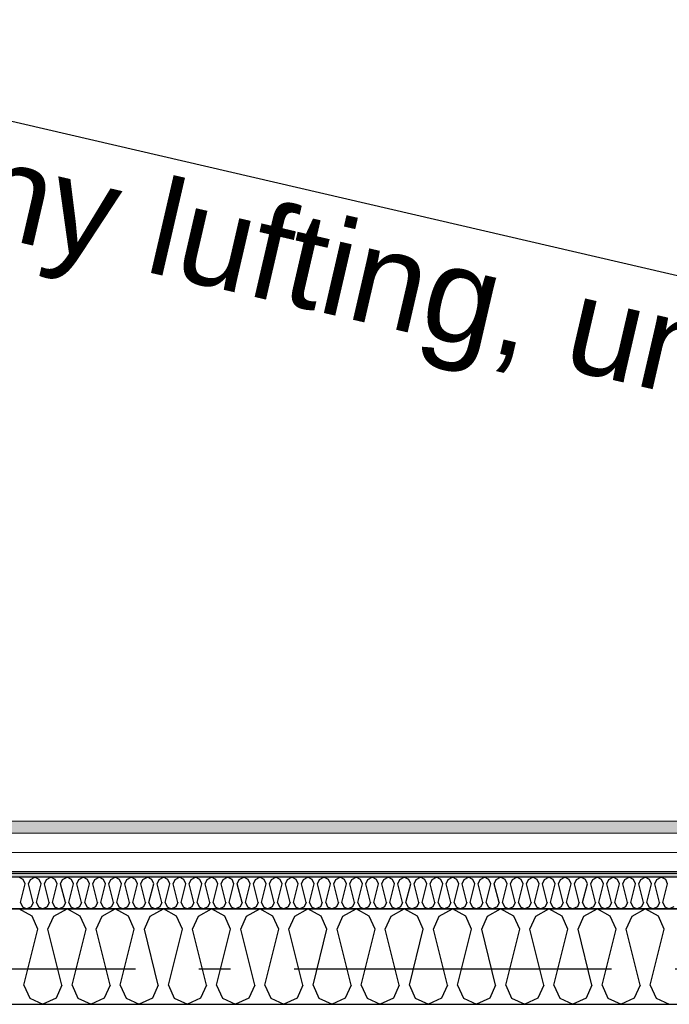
# Model space of a CAD drawing. Header units: millimetres. Extents: x -117798 to 93698, y -182207 to 252400.
# Tile 64 of 222: x -73943 to -72920, y -28272 to -26723. Entities that reach past the tile are written whole.
import ezdxf
from ezdxf.enums import TextEntityAlignment as Align

# ---------------------------------------------------------------- set-up
doc = ezdxf.new("R2010")
doc.units = ezdxf.units.MM
doc.header["$LTSCALE"] = 0.5
doc.header["$MEASUREMENT"] = 0
for name, pattern in [('Akselinje', [1500, 1000, -200, 100, -200]), ('Over snittplan', [260, 150, -50, 10, -50]), ('PLINE', [0])]:
    doc.linetypes.add(name, pattern=pattern)
for name, color, linetype in [('223- Bjelker', 7, 'Continuous'), ('232- Ikke-bærende yttervegger', 7, 'Continuous'), ('232- Ikke-bærende yttervegger (Skravur)', 7, 'Continuous'), ('235- Utvendig kledning og overflate (Skravur)(Nye konstruksjoner)', 7, 'Continuous'), ('256- Faste himlinger og overflatebehandling(Nye konstruksjoner)', 7, 'Continuous'), ('261- Primærkonstruksjon (tak)', 7, 'Continuous'), ('262- Taktekking(Nye konstruksjoner)', 7, 'Continuous'), ('82-- Modullinjer', 7, 'Continuous')]:
    doc.layers.add(name, color=color, linetype=linetype)
doc.layers.add('235- Utvendig kledning og overflate(Nye konstruksjoner)', color=7, linetype='Continuous', lineweight=0)
doc.styles.add('GENERATED_STYLE_1', font='arial.ttf')
doc.styles.add('GENERATED_STYLE_4', font='arial.ttf')

# ---------------------------------------------------------------- blocks, each defined once
blk = doc.blocks.new('*X80')
at = {"layer": '232- Ikke-bærende yttervegger (Skravur)', "linetype": 'PLINE'}
for p, q in [((-73923.3, -28133.5), (-73944.1, -28121.9)), ((-73888.9, -28133.5), (-73868.2, -28121.9)), ((-73847.5, -28133.5), (-73868.2, -28121.9)), ((-73813, -28133.5), (-73792.3, -28121.9)), ((-73771.6, -28133.5), (-73792.3, -28121.9)), ((-73737.1, -28133.5), (-73716.4, -28121.9)), ((-73695.7, -28133.5), (-73716.4, -28121.9)), ((-73661.3, -28133.5), (-73640.5, -28121.9)), ((-73619.8, -28133.5), (-73640.5, -28121.9)), ((-73585.4, -28133.5), (-73564.7, -28121.9)), ((-73543.9, -28133.5), (-73564.7, -28121.9)), ((-73509.5, -28133.5), (-73488.8, -28121.9)), ((-73468.1, -28133.5), (-73488.8, -28121.9)), ((-73433.6, -28133.5), (-73412.9, -28121.9)), ((-73392.2, -28133.5), (-73412.9, -28121.9)), ((-73357.8, -28133.5), (-73337, -28121.9)), ((-73316.3, -28133.5), (-73337, -28121.9)), ((-73281.9, -28133.5), (-73261.2, -28121.9)), ((-73240.4, -28133.5), (-73261.2, -28121.9)), ((-73206, -28133.5), (-73185.3, -28121.9)), ((-73164.6, -28133.5), (-73185.3, -28121.9)), ((-73130.1, -28133.5), (-73109.4, -28121.9)), ((-73088.7, -28133.5), (-73109.4, -28121.9)), ((-73054.2, -28133.5), (-73033.5, -28121.9)), ((-73012.8, -28133.5), (-73033.5, -28121.9)), ((-72978.4, -28133.5), (-72957.6, -28121.9)), ((-72936.9, -28133.5), (-72957.6, -28121.9)), ((-73914.1, -28153.8), (-73923.3, -28133.5)), ((-73898.2, -28153.8), (-73888.9, -28133.5)), ((-73838.2, -28153.8), (-73847.5, -28133.5)), ((-73822.3, -28153.8), (-73813, -28133.5)), ((-73762.3, -28153.8), (-73771.6, -28133.5)), ((-73746.4, -28153.8), (-73737.1, -28133.5)), ((-73686.5, -28153.8), (-73695.7, -28133.5)), ((-73670.5, -28153.8), (-73661.3, -28133.5)), ((-73610.6, -28153.8), (-73619.8, -28133.5)), ((-73594.6, -28153.8), (-73585.4, -28133.5)), ((-73534.7, -28153.8), (-73543.9, -28133.5)), ((-73518.8, -28153.8), (-73509.5, -28133.5)), ((-73458.8, -28153.8), (-73468.1, -28133.5)), ((-73442.9, -28153.8), (-73433.6, -28133.5)), ((-73382.9, -28153.8), (-73392.2, -28133.5)), ((-73367, -28153.8), (-73357.8, -28133.5)), ((-73307.1, -28153.8), (-73316.3, -28133.5)), ((-73291.1, -28153.8), (-73281.9, -28133.5)), ((-73231.2, -28153.8), (-73240.4, -28133.5)), ((-73215.2, -28153.8), (-73206, -28133.5)), ((-73155.3, -28153.8), (-73164.6, -28133.5)), ((-73139.4, -28153.8), (-73130.1, -28133.5)), ((-73079.4, -28153.8), (-73088.7, -28133.5)), ((-73063.5, -28153.8), (-73054.2, -28133.5)), ((-73003.5, -28153.8), (-73012.8, -28133.5)), ((-72987.6, -28153.8), (-72978.4, -28133.5)), ((-72927.7, -28153.8), (-72936.9, -28133.5)), ((-73936.1, -28241.8), (-73914.1, -28153.8)), ((-73876.2, -28241.8), (-73898.2, -28153.8)), ((-73860.2, -28241.8), (-73838.2, -28153.8)), ((-73800.3, -28241.8), (-73822.3, -28153.8)), ((-73784.3, -28241.8), (-73762.3, -28153.8)), ((-73724.4, -28241.8), (-73746.4, -28153.8)), ((-73708.5, -28241.8), (-73686.5, -28153.8)), ((-73648.5, -28241.8), (-73670.5, -28153.8)), ((-73632.6, -28241.8), (-73610.6, -28153.8)), ((-73572.6, -28241.8), (-73594.6, -28153.8)), ((-73556.7, -28241.8), (-73534.7, -28153.8)), ((-73496.8, -28241.8), (-73518.8, -28153.8)), ((-73480.8, -28241.8), (-73458.8, -28153.8)), ((-73420.9, -28241.8), (-73442.9, -28153.8)), ((-73404.9, -28241.8), (-73382.9, -28153.8)), ((-73345, -28241.8), (-73367, -28153.8)), ((-73329.1, -28241.8), (-73307.1, -28153.8)), ((-73269.1, -28241.8), (-73291.1, -28153.8)), ((-73253.2, -28241.8), (-73231.2, -28153.8)), ((-73193.2, -28241.8), (-73215.2, -28153.8)), ((-73177.3, -28241.8), (-73155.3, -28153.8)), ((-73117.4, -28241.8), (-73139.4, -28153.8)), ((-73101.4, -28241.8), (-73079.4, -28153.8)), ((-73041.5, -28241.8), (-73063.5, -28153.8)), ((-73025.5, -28241.8), (-73003.5, -28153.8)), ((-72965.6, -28241.8), (-72987.6, -28153.8)), ((-72949.7, -28241.8), (-72927.7, -28153.8)), ((-73936.1, -28241.8), (-73926.8, -28262.1)), ((-73876.2, -28241.8), (-73885.4, -28262.1)), ((-73860.2, -28241.8), (-73851, -28262.1)), ((-73800.3, -28241.8), (-73809.5, -28262.1)), ((-73784.3, -28241.8), (-73775.1, -28262.1)), ((-73724.4, -28241.8), (-73733.6, -28262.1)), ((-73708.5, -28241.8), (-73699.2, -28262.1)), ((-73648.5, -28241.8), (-73657.8, -28262.1)), ((-73632.6, -28241.8), (-73623.3, -28262.1)), ((-73572.6, -28241.8), (-73581.9, -28262.1)), ((-73556.7, -28241.8), (-73547.4, -28262.1)), ((-73496.8, -28241.8), (-73506, -28262.1)), ((-73480.8, -28241.8), (-73471.6, -28262.1)), ((-73420.9, -28241.8), (-73430.1, -28262.1)), ((-73404.9, -28241.8), (-73395.7, -28262.1)), ((-73345, -28241.8), (-73354.2, -28262.1)), ((-73329.1, -28241.8), (-73319.8, -28262.1)), ((-73269.1, -28241.8), (-73278.4, -28262.1)), ((-73253.2, -28241.8), (-73243.9, -28262.1)), ((-73193.2, -28241.8), (-73202.5, -28262.1)), ((-73177.3, -28241.8), (-73168.1, -28262.1)), ((-73117.4, -28241.8), (-73126.6, -28262.1)), ((-73101.4, -28241.8), (-73092.2, -28262.1)), ((-73041.5, -28241.8), (-73050.7, -28262.1)), ((-73025.5, -28241.8), (-73016.3, -28262.1)), ((-72965.6, -28241.8), (-72974.9, -28262.1)), ((-72949.7, -28241.8), (-72940.4, -28262.1)), ((-73926.8, -28262.1), (-73906.1, -28271.9)), ((-73885.4, -28262.1), (-73906.1, -28271.9)), ((-73851, -28262.1), (-73830.2, -28271.9)), ((-73809.5, -28262.1), (-73830.2, -28271.9)), ((-73775.1, -28262.1), (-73754.4, -28271.9)), ((-73733.6, -28262.1), (-73754.4, -28271.9)), ((-73699.2, -28262.1), (-73678.5, -28271.9)), ((-73657.8, -28262.1), (-73678.5, -28271.9)), ((-73623.3, -28262.1), (-73602.6, -28271.9)), ((-73581.9, -28262.1), (-73602.6, -28271.9)), ((-73547.4, -28262.1), (-73526.7, -28271.9)), ((-73506, -28262.1), (-73526.7, -28271.9)), ((-73471.6, -28262.1), (-73450.8, -28271.9)), ((-73430.1, -28262.1), (-73450.8, -28271.9)), ((-73395.7, -28262.1), (-73375, -28271.9)), ((-73354.2, -28262.1), (-73375, -28271.9)), ((-73319.8, -28262.1), (-73299.1, -28271.9)), ((-73278.4, -28262.1), (-73299.1, -28271.9)), ((-73243.9, -28262.1), (-73223.2, -28271.9)), ((-73202.5, -28262.1), (-73223.2, -28271.9)), ((-73168.1, -28262.1), (-73147.3, -28271.9)), ((-73126.6, -28262.1), (-73147.3, -28271.9)), ((-73092.2, -28262.1), (-73071.5, -28271.9)), ((-73050.7, -28262.1), (-73071.5, -28271.9)), ((-73016.3, -28262.1), (-72995.6, -28271.9)), ((-72974.9, -28262.1), (-72995.6, -28271.9)), ((-72940.4, -28262.1), (-72919.7, -28271.9))]:
    blk.add_line(p, q, dxfattribs=at)
blk = doc.blocks.new('*X410')
at = {"layer": '235- Utvendig kledning og overflate (Skravur)(Nye konstruksjoner)', "linetype": 'PLINE'}
for p, q in [((-73937.2, -28075.8), (-73944.1, -28071.9)), ((-73941.4, -28111.9), (-73934.1, -28082.6)), ((-73934.1, -28082.6), (-73937.2, -28075.8)), ((-73928.8, -28082.6), (-73925.7, -28075.8)), ((-73921.4, -28111.9), (-73928.8, -28082.6)), ((-73925.7, -28075.8), (-73918.8, -28071.9)), ((-73911.9, -28075.8), (-73918.8, -28071.9)), ((-73916.1, -28111.9), (-73908.8, -28082.6)), ((-73908.8, -28082.6), (-73911.9, -28075.8)), ((-73903.5, -28082.6), (-73900.4, -28075.8)), ((-73896.1, -28111.9), (-73903.5, -28082.6)), ((-73900.4, -28075.8), (-73893.5, -28071.9)), ((-73886.6, -28075.8), (-73893.5, -28071.9)), ((-73890.8, -28111.9), (-73883.5, -28082.6)), ((-73883.5, -28082.6), (-73886.6, -28075.8)), ((-73878.2, -28082.6), (-73875.1, -28075.8)), ((-73870.8, -28111.9), (-73878.2, -28082.6)), ((-73875.1, -28075.8), (-73868.2, -28071.9)), ((-73861.3, -28075.8), (-73868.2, -28071.9)), ((-73865.5, -28111.9), (-73858.2, -28082.6)), ((-73858.2, -28082.6), (-73861.3, -28075.8)), ((-73852.9, -28082.6), (-73849.8, -28075.8)), ((-73845.5, -28111.9), (-73852.9, -28082.6)), ((-73849.8, -28075.8), (-73842.9, -28071.9)), ((-73836, -28075.8), (-73842.9, -28071.9)), ((-73840.2, -28111.9), (-73832.9, -28082.6)), ((-73832.9, -28082.6), (-73836, -28075.8)), ((-73827.6, -28082.6), (-73824.5, -28075.8)), ((-73820.3, -28111.9), (-73827.6, -28082.6)), ((-73824.5, -28075.8), (-73817.6, -28071.9)), ((-73810.7, -28075.8), (-73817.6, -28071.9)), ((-73814.9, -28111.9), (-73807.6, -28082.6)), ((-73807.6, -28082.6), (-73810.7, -28075.8)), ((-73802.3, -28082.6), (-73799.2, -28075.8)), ((-73795, -28111.9), (-73802.3, -28082.6)), ((-73799.2, -28075.8), (-73792.3, -28071.9)), ((-73785.4, -28075.8), (-73792.3, -28071.9)), ((-73789.6, -28111.9), (-73782.3, -28082.6)), ((-73782.3, -28082.6), (-73785.4, -28075.8)), ((-73777, -28082.6), (-73773.9, -28075.8)), ((-73769.7, -28111.9), (-73777, -28082.6)), ((-73773.9, -28075.8), (-73767, -28071.9)), ((-73760.1, -28075.8), (-73767, -28071.9)), ((-73764.4, -28111.9), (-73757, -28082.6)), ((-73757, -28082.6), (-73760.1, -28075.8)), ((-73751.7, -28082.6), (-73748.6, -28075.8)), ((-73744.4, -28111.9), (-73751.7, -28082.6)), ((-73748.6, -28075.8), (-73741.7, -28071.9)), ((-73734.8, -28075.8), (-73741.7, -28071.9)), ((-73739.1, -28111.9), (-73731.7, -28082.6)), ((-73731.7, -28082.6), (-73734.8, -28075.8)), ((-73726.4, -28082.6), (-73723.3, -28075.8)), ((-73719.1, -28111.9), (-73726.4, -28082.6)), ((-73723.3, -28075.8), (-73716.4, -28071.9)), ((-73709.5, -28075.8), (-73716.4, -28071.9)), ((-73713.8, -28111.9), (-73706.4, -28082.6)), ((-73706.4, -28082.6), (-73709.5, -28075.8)), ((-73701.1, -28082.6), (-73698, -28075.8)), ((-73693.8, -28111.9), (-73701.1, -28082.6)), ((-73698, -28075.8), (-73691.1, -28071.9)), ((-73684.2, -28075.8), (-73691.1, -28071.9)), ((-73688.5, -28111.9), (-73681.1, -28082.6)), ((-73681.1, -28082.6), (-73684.2, -28075.8)), ((-73675.8, -28082.6), (-73672.7, -28075.8)), ((-73668.5, -28111.9), (-73675.8, -28082.6)), ((-73672.7, -28075.8), (-73665.8, -28071.9)), ((-73658.9, -28075.8), (-73665.8, -28071.9)), ((-73663.2, -28111.9), (-73655.9, -28082.6)), ((-73655.9, -28082.6), (-73658.9, -28075.8)), ((-73650.5, -28082.6), (-73647.5, -28075.8)), ((-73643.2, -28111.9), (-73650.5, -28082.6)), ((-73647.5, -28075.8), (-73640.5, -28071.9)), ((-73633.6, -28075.8), (-73640.5, -28071.9)), ((-73637.9, -28111.9), (-73630.6, -28082.6)), ((-73630.6, -28082.6), (-73633.6, -28075.8)), ((-73625.2, -28082.6), (-73622.2, -28075.8)), ((-73617.9, -28111.9), (-73625.2, -28082.6)), ((-73622.2, -28075.8), (-73615.3, -28071.9)), ((-73608.3, -28075.8), (-73615.3, -28071.9)), ((-73612.6, -28111.9), (-73605.3, -28082.6)), ((-73605.3, -28082.6), (-73608.3, -28075.8)), ((-73600, -28082.6), (-73596.9, -28075.8)), ((-73592.6, -28111.9), (-73600, -28082.6)), ((-73596.9, -28075.8), (-73590, -28071.9)), ((-73583.1, -28075.8), (-73590, -28071.9)), ((-73587.3, -28111.9), (-73580, -28082.6)), ((-73580, -28082.6), (-73583.1, -28075.8)), ((-73574.7, -28082.6), (-73571.6, -28075.8)), ((-73567.3, -28111.9), (-73574.7, -28082.6)), ((-73571.6, -28075.8), (-73564.7, -28071.9)), ((-73557.8, -28075.8), (-73564.7, -28071.9)), ((-73562, -28111.9), (-73554.7, -28082.6)), ((-73554.7, -28082.6), (-73557.8, -28075.8)), ((-73549.4, -28082.6), (-73546.3, -28075.8)), ((-73542, -28111.9), (-73549.4, -28082.6)), ((-73546.3, -28075.8), (-73539.4, -28071.9)), ((-73532.5, -28075.8), (-73539.4, -28071.9)), ((-73536.7, -28111.9), (-73529.4, -28082.6)), ((-73529.4, -28082.6), (-73532.5, -28075.8)), ((-73524.1, -28082.6), (-73521, -28075.8)), ((-73516.7, -28111.9), (-73524.1, -28082.6)), ((-73521, -28075.8), (-73514.1, -28071.9)), ((-73507.2, -28075.8), (-73514.1, -28071.9)), ((-73511.4, -28111.9), (-73504.1, -28082.6)), ((-73504.1, -28082.6), (-73507.2, -28075.8)), ((-73498.8, -28082.6), (-73495.7, -28075.8)), ((-73491.4, -28111.9), (-73498.8, -28082.6)), ((-73495.7, -28075.8), (-73488.8, -28071.9)), ((-73481.9, -28075.8), (-73488.8, -28071.9)), ((-73486.1, -28111.9), (-73478.8, -28082.6)), ((-73478.8, -28082.6), (-73481.9, -28075.8)), ((-73473.5, -28082.6), (-73470.4, -28075.8)), ((-73466.2, -28111.9), (-73473.5, -28082.6)), ((-73470.4, -28075.8), (-73463.5, -28071.9)), ((-73456.6, -28075.8), (-73463.5, -28071.9)), ((-73460.8, -28111.9), (-73453.5, -28082.6)), ((-73453.5, -28082.6), (-73456.6, -28075.8)), ((-73448.2, -28082.6), (-73445.1, -28075.8)), ((-73440.9, -28111.9), (-73448.2, -28082.6)), ((-73445.1, -28075.8), (-73438.2, -28071.9)), ((-73431.3, -28075.8), (-73438.2, -28071.9)), ((-73435.5, -28111.9), (-73428.2, -28082.6)), ((-73428.2, -28082.6), (-73431.3, -28075.8)), ((-73422.9, -28082.6), (-73419.8, -28075.8)), ((-73415.6, -28111.9), (-73422.9, -28082.6)), ((-73419.8, -28075.8), (-73412.9, -28071.9)), ((-73406, -28075.8), (-73412.9, -28071.9)), ((-73410.3, -28111.9), (-73402.9, -28082.6)), ((-73402.9, -28082.6), (-73406, -28075.8)), ((-73397.6, -28082.6), (-73394.5, -28075.8)), ((-73390.3, -28111.9), (-73397.6, -28082.6)), ((-73394.5, -28075.8), (-73387.6, -28071.9)), ((-73380.7, -28075.8), (-73387.6, -28071.9)), ((-73385, -28111.9), (-73377.6, -28082.6)), ((-73377.6, -28082.6), (-73380.7, -28075.8)), ((-73372.3, -28082.6), (-73369.2, -28075.8)), ((-73365, -28111.9), (-73372.3, -28082.6)), ((-73369.2, -28075.8), (-73362.3, -28071.9)), ((-73355.4, -28075.8), (-73362.3, -28071.9)), ((-73359.7, -28111.9), (-73352.3, -28082.6)), ((-73352.3, -28082.6), (-73355.4, -28075.8)), ((-73347, -28082.6), (-73343.9, -28075.8)), ((-73339.7, -28111.9), (-73347, -28082.6)), ((-73343.9, -28075.8), (-73337, -28071.9)), ((-73330.1, -28075.8), (-73337, -28071.9)), ((-73334.4, -28111.9), (-73327, -28082.6)), ((-73327, -28082.6), (-73330.1, -28075.8)), ((-73321.7, -28082.6), (-73318.6, -28075.8)), ((-73314.4, -28111.9), (-73321.7, -28082.6)), ((-73318.6, -28075.8), (-73311.7, -28071.9)), ((-73304.8, -28075.8), (-73311.7, -28071.9)), ((-73309.1, -28111.9), (-73301.7, -28082.6)), ((-73301.7, -28082.6), (-73304.8, -28075.8)), ((-73296.4, -28082.6), (-73293.4, -28075.8)), ((-73289.1, -28111.9), (-73296.4, -28082.6)), ((-73293.4, -28075.8), (-73286.4, -28071.9)), ((-73279.5, -28075.8), (-73286.4, -28071.9)), ((-73283.8, -28111.9), (-73276.5, -28082.6)), ((-73276.5, -28082.6), (-73279.5, -28075.8)), ((-73271.1, -28082.6), (-73268.1, -28075.8)), ((-73263.8, -28111.9), (-73271.1, -28082.6)), ((-73268.1, -28075.8), (-73261.2, -28071.9)), ((-73254.2, -28075.8), (-73261.2, -28071.9)), ((-73258.5, -28111.9), (-73251.2, -28082.6)), ((-73251.2, -28082.6), (-73254.2, -28075.8)), ((-73245.8, -28082.6), (-73242.8, -28075.8)), ((-73238.5, -28111.9), (-73245.8, -28082.6)), ((-73242.8, -28075.8), (-73235.9, -28071.9)), ((-73229, -28075.8), (-73235.9, -28071.9)), ((-73233.2, -28111.9), (-73225.9, -28082.6)), ((-73225.9, -28082.6), (-73229, -28075.8)), ((-73220.6, -28082.6), (-73217.5, -28075.8)), ((-73213.2, -28111.9), (-73220.6, -28082.6)), ((-73217.5, -28075.8), (-73210.6, -28071.9)), ((-73203.7, -28075.8), (-73210.6, -28071.9)), ((-73207.9, -28111.9), (-73200.6, -28082.6)), ((-73200.6, -28082.6), (-73203.7, -28075.8)), ((-73195.3, -28082.6), (-73192.2, -28075.8)), ((-73187.9, -28111.9), (-73195.3, -28082.6)), ((-73192.2, -28075.8), (-73185.3, -28071.9)), ((-73178.4, -28075.8), (-73185.3, -28071.9)), ((-73182.6, -28111.9), (-73175.3, -28082.6)), ((-73175.3, -28082.6), (-73178.4, -28075.8)), ((-73170, -28082.6), (-73166.9, -28075.8)), ((-73162.6, -28111.9), (-73170, -28082.6)), ((-73166.9, -28075.8), (-73160, -28071.9)), ((-73153.1, -28075.8), (-73160, -28071.9)), ((-73157.3, -28111.9), (-73150, -28082.6)), ((-73150, -28082.6), (-73153.1, -28075.8)), ((-73144.7, -28082.6), (-73141.6, -28075.8)), ((-73137.3, -28111.9), (-73144.7, -28082.6)), ((-73141.6, -28075.8), (-73134.7, -28071.9)), ((-73127.8, -28075.8), (-73134.7, -28071.9)), ((-73132, -28111.9), (-73124.7, -28082.6)), ((-73124.7, -28082.6), (-73127.8, -28075.8)), ((-73119.4, -28082.6), (-73116.3, -28075.8)), ((-73112.1, -28111.9), (-73119.4, -28082.6)), ((-73116.3, -28075.8), (-73109.4, -28071.9)), ((-73102.5, -28075.8), (-73109.4, -28071.9)), ((-73106.7, -28111.9), (-73099.4, -28082.6)), ((-73099.4, -28082.6), (-73102.5, -28075.8)), ((-73094.1, -28082.6), (-73091, -28075.8)), ((-73086.8, -28111.9), (-73094.1, -28082.6)), ((-73091, -28075.8), (-73084.1, -28071.9)), ((-73077.2, -28075.8), (-73084.1, -28071.9)), ((-73081.4, -28111.9), (-73074.1, -28082.6)), ((-73074.1, -28082.6), (-73077.2, -28075.8)), ((-73068.8, -28082.6), (-73065.7, -28075.8)), ((-73061.5, -28111.9), (-73068.8, -28082.6)), ((-73065.7, -28075.8), (-73058.8, -28071.9)), ((-73051.9, -28075.8), (-73058.8, -28071.9)), ((-73056.2, -28111.9), (-73048.8, -28082.6)), ((-73048.8, -28082.6), (-73051.9, -28075.8)), ((-73043.5, -28082.6), (-73040.4, -28075.8)), ((-73036.2, -28111.9), (-73043.5, -28082.6)), ((-73040.4, -28075.8), (-73033.5, -28071.9)), ((-73026.6, -28075.8), (-73033.5, -28071.9)), ((-73030.9, -28111.9), (-73023.5, -28082.6)), ((-73023.5, -28082.6), (-73026.6, -28075.8)), ((-73018.2, -28082.6), (-73015.1, -28075.8)), ((-73010.9, -28111.9), (-73018.2, -28082.6)), ((-73015.1, -28075.8), (-73008.2, -28071.9)), ((-73001.3, -28075.8), (-73008.2, -28071.9)), ((-73005.6, -28111.9), (-72998.2, -28082.6)), ((-72998.2, -28082.6), (-73001.3, -28075.8)), ((-72992.9, -28082.6), (-72989.8, -28075.8)), ((-72985.6, -28111.9), (-72992.9, -28082.6)), ((-72989.8, -28075.8), (-72982.9, -28071.9)), ((-72976, -28075.8), (-72982.9, -28071.9)), ((-72980.3, -28111.9), (-72972.9, -28082.6)), ((-72972.9, -28082.6), (-72976, -28075.8)), ((-72967.6, -28082.6), (-72964.5, -28075.8)), ((-72960.3, -28111.9), (-72967.6, -28082.6)), ((-72964.5, -28075.8), (-72957.6, -28071.9)), ((-72950.7, -28075.8), (-72957.6, -28071.9)), ((-72955, -28111.9), (-72947.6, -28082.6)), ((-72947.6, -28082.6), (-72950.7, -28075.8)), ((-72942.3, -28082.6), (-72939.3, -28075.8)), ((-72935, -28111.9), (-72942.3, -28082.6)), ((-72939.3, -28075.8), (-72932.3, -28071.9)), ((-72925.4, -28075.8), (-72932.3, -28071.9)), ((-72929.7, -28111.9), (-72922.4, -28082.6)), ((-72922.4, -28082.6), (-72925.4, -28075.8)), ((-73941.4, -28111.9), (-73938.3, -28118.7)), ((-73921.4, -28111.9), (-73924.5, -28118.7)), ((-73916.1, -28111.9), (-73913, -28118.7)), ((-73896.1, -28111.9), (-73899.2, -28118.7)), ((-73890.8, -28111.9), (-73887.7, -28118.7)), ((-73870.8, -28111.9), (-73873.9, -28118.7)), ((-73865.5, -28111.9), (-73862.4, -28118.7)), ((-73845.5, -28111.9), (-73848.6, -28118.7)), ((-73840.2, -28111.9), (-73837.2, -28118.7)), ((-73820.3, -28111.9), (-73823.3, -28118.7)), ((-73814.9, -28111.9), (-73811.9, -28118.7)), ((-73795, -28111.9), (-73798, -28118.7)), ((-73789.6, -28111.9), (-73786.6, -28118.7)), ((-73769.7, -28111.9), (-73772.8, -28118.7)), ((-73764.4, -28111.9), (-73761.3, -28118.7)), ((-73744.4, -28111.9), (-73747.5, -28118.7)), ((-73739.1, -28111.9), (-73736, -28118.7)), ((-73719.1, -28111.9), (-73722.2, -28118.7)), ((-73713.8, -28111.9), (-73710.7, -28118.7)), ((-73693.8, -28111.9), (-73696.9, -28118.7)), ((-73688.5, -28111.9), (-73685.4, -28118.7)), ((-73668.5, -28111.9), (-73671.6, -28118.7)), ((-73663.2, -28111.9), (-73660.1, -28118.7)), ((-73643.2, -28111.9), (-73646.3, -28118.7)), ((-73637.9, -28111.9), (-73634.8, -28118.7)), ((-73617.9, -28111.9), (-73621, -28118.7)), ((-73612.6, -28111.9), (-73609.5, -28118.7)), ((-73592.6, -28111.9), (-73595.7, -28118.7)), ((-73587.3, -28111.9), (-73584.2, -28118.7)), ((-73567.3, -28111.9), (-73570.4, -28118.7)), ((-73562, -28111.9), (-73558.9, -28118.7)), ((-73542, -28111.9), (-73545.1, -28118.7)), ((-73536.7, -28111.9), (-73533.6, -28118.7)), ((-73516.7, -28111.9), (-73519.8, -28118.7)), ((-73511.4, -28111.9), (-73508.3, -28118.7)), ((-73491.4, -28111.9), (-73494.5, -28118.7)), ((-73486.1, -28111.9), (-73483, -28118.7)), ((-73466.2, -28111.9), (-73469.2, -28118.7)), ((-73460.8, -28111.9), (-73457.8, -28118.7)), ((-73440.9, -28111.9), (-73443.9, -28118.7)), ((-73435.5, -28111.9), (-73432.5, -28118.7)), ((-73415.6, -28111.9), (-73418.6, -28118.7)), ((-73410.3, -28111.9), (-73407.2, -28118.7)), ((-73390.3, -28111.9), (-73393.4, -28118.7)), ((-73385, -28111.9), (-73381.9, -28118.7)), ((-73365, -28111.9), (-73368.1, -28118.7)), ((-73359.7, -28111.9), (-73356.6, -28118.7)), ((-73339.7, -28111.9), (-73342.8, -28118.7)), ((-73334.4, -28111.9), (-73331.3, -28118.7)), ((-73314.4, -28111.9), (-73317.5, -28118.7)), ((-73309.1, -28111.9), (-73306, -28118.7)), ((-73289.1, -28111.9), (-73292.2, -28118.7)), ((-73283.8, -28111.9), (-73280.7, -28118.7)), ((-73263.8, -28111.9), (-73266.9, -28118.7)), ((-73258.5, -28111.9), (-73255.4, -28118.7)), ((-73238.5, -28111.9), (-73241.6, -28118.7)), ((-73233.2, -28111.9), (-73230.1, -28118.7)), ((-73213.2, -28111.9), (-73216.3, -28118.7)), ((-73207.9, -28111.9), (-73204.8, -28118.7)), ((-73187.9, -28111.9), (-73191, -28118.7)), ((-73182.6, -28111.9), (-73179.5, -28118.7)), ((-73162.6, -28111.9), (-73165.7, -28118.7)), ((-73157.3, -28111.9), (-73154.2, -28118.7)), ((-73137.3, -28111.9), (-73140.4, -28118.7)), ((-73132, -28111.9), (-73128.9, -28118.7)), ((-73112.1, -28111.9), (-73115.1, -28118.7)), ((-73106.7, -28111.9), (-73103.7, -28118.7)), ((-73086.8, -28111.9), (-73089.8, -28118.7)), ((-73081.4, -28111.9), (-73078.4, -28118.7)), ((-73061.5, -28111.9), (-73064.5, -28118.7)), ((-73056.2, -28111.9), (-73053.1, -28118.7)), ((-73036.2, -28111.9), (-73039.3, -28118.7)), ((-73030.9, -28111.9), (-73027.8, -28118.7)), ((-73010.9, -28111.9), (-73014, -28118.7)), ((-73005.6, -28111.9), (-73002.5, -28118.7)), ((-72985.6, -28111.9), (-72988.7, -28118.7)), ((-72980.3, -28111.9), (-72977.2, -28118.7)), ((-72960.3, -28111.9), (-72963.4, -28118.7)), ((-72955, -28111.9), (-72951.9, -28118.7)), ((-72935, -28111.9), (-72938.1, -28118.7)), ((-72929.7, -28111.9), (-72926.6, -28118.7)), ((-73938.3, -28118.7), (-73931.4, -28121.9)), ((-73924.5, -28118.7), (-73931.4, -28121.9)), ((-73913, -28118.7), (-73906.1, -28121.9)), ((-73899.2, -28118.7), (-73906.1, -28121.9)), ((-73887.7, -28118.7), (-73880.8, -28121.9)), ((-73873.9, -28118.7), (-73880.8, -28121.9)), ((-73862.4, -28118.7), (-73855.5, -28121.9)), ((-73848.6, -28118.7), (-73855.5, -28121.9)), ((-73837.2, -28118.7), (-73830.2, -28121.9)), ((-73823.3, -28118.7), (-73830.2, -28121.9)), ((-73811.9, -28118.7), (-73805, -28121.9)), ((-73798, -28118.7), (-73805, -28121.9)), ((-73786.6, -28118.7), (-73779.7, -28121.9)), ((-73772.8, -28118.7), (-73779.7, -28121.9)), ((-73761.3, -28118.7), (-73754.4, -28121.9)), ((-73747.5, -28118.7), (-73754.4, -28121.9)), ((-73736, -28118.7), (-73729.1, -28121.9)), ((-73722.2, -28118.7), (-73729.1, -28121.9)), ((-73710.7, -28118.7), (-73703.8, -28121.9)), ((-73696.9, -28118.7), (-73703.8, -28121.9)), ((-73685.4, -28118.7), (-73678.5, -28121.9)), ((-73671.6, -28118.7), (-73678.5, -28121.9)), ((-73660.1, -28118.7), (-73653.2, -28121.9)), ((-73646.3, -28118.7), (-73653.2, -28121.9)), ((-73634.8, -28118.7), (-73627.9, -28121.9)), ((-73621, -28118.7), (-73627.9, -28121.9)), ((-73609.5, -28118.7), (-73602.6, -28121.9)), ((-73595.7, -28118.7), (-73602.6, -28121.9)), ((-73584.2, -28118.7), (-73577.3, -28121.9)), ((-73570.4, -28118.7), (-73577.3, -28121.9)), ((-73558.9, -28118.7), (-73552, -28121.9)), ((-73545.1, -28118.7), (-73552, -28121.9)), ((-73533.6, -28118.7), (-73526.7, -28121.9)), ((-73519.8, -28118.7), (-73526.7, -28121.9)), ((-73508.3, -28118.7), (-73501.4, -28121.9)), ((-73494.5, -28118.7), (-73501.4, -28121.9)), ((-73483, -28118.7), (-73476.1, -28121.9)), ((-73469.2, -28118.7), (-73476.1, -28121.9)), ((-73457.8, -28118.7), (-73450.8, -28121.9)), ((-73443.9, -28118.7), (-73450.8, -28121.9)), ((-73432.5, -28118.7), (-73425.6, -28121.9)), ((-73418.6, -28118.7), (-73425.6, -28121.9)), ((-73407.2, -28118.7), (-73400.3, -28121.9)), ((-73393.4, -28118.7), (-73400.3, -28121.9)), ((-73381.9, -28118.7), (-73375, -28121.9)), ((-73368.1, -28118.7), (-73375, -28121.9)), ((-73356.6, -28118.7), (-73349.7, -28121.9)), ((-73342.8, -28118.7), (-73349.7, -28121.9)), ((-73331.3, -28118.7), (-73324.4, -28121.9)), ((-73317.5, -28118.7), (-73324.4, -28121.9)), ((-73306, -28118.7), (-73299.1, -28121.9)), ((-73292.2, -28118.7), (-73299.1, -28121.9)), ((-73280.7, -28118.7), (-73273.8, -28121.9)), ((-73266.9, -28118.7), (-73273.8, -28121.9)), ((-73255.4, -28118.7), (-73248.5, -28121.9)), ((-73241.6, -28118.7), (-73248.5, -28121.9)), ((-73230.1, -28118.7), (-73223.2, -28121.9)), ((-73216.3, -28118.7), (-73223.2, -28121.9)), ((-73204.8, -28118.7), (-73197.9, -28121.9)), ((-73191, -28118.7), (-73197.9, -28121.9)), ((-73179.5, -28118.7), (-73172.6, -28121.9)), ((-73165.7, -28118.7), (-73172.6, -28121.9)), ((-73154.2, -28118.7), (-73147.3, -28121.9)), ((-73140.4, -28118.7), (-73147.3, -28121.9)), ((-73128.9, -28118.7), (-73122, -28121.9)), ((-73115.1, -28118.7), (-73122, -28121.9)), ((-73103.7, -28118.7), (-73096.7, -28121.9)), ((-73089.8, -28118.7), (-73096.7, -28121.9)), ((-73078.4, -28118.7), (-73071.5, -28121.9)), ((-73064.5, -28118.7), (-73071.5, -28121.9)), ((-73053.1, -28118.7), (-73046.2, -28121.9)), ((-73039.3, -28118.7), (-73046.2, -28121.9)), ((-73027.8, -28118.7), (-73020.9, -28121.9)), ((-73014, -28118.7), (-73020.9, -28121.9)), ((-73002.5, -28118.7), (-72995.6, -28121.9)), ((-72988.7, -28118.7), (-72995.6, -28121.9)), ((-72977.2, -28118.7), (-72970.3, -28121.9)), ((-72963.4, -28118.7), (-72970.3, -28121.9)), ((-72951.9, -28118.7), (-72945, -28121.9)), ((-72938.1, -28118.7), (-72945, -28121.9)), ((-72926.6, -28118.7), (-72919.7, -28121.9)), ((-72912.8, -28118.7), (-72919.7, -28121.9))]:
    blk.add_line(p, q, dxfattribs=at)
blk = doc.blocks.new('Standard grid marker[202]', base_point=(20939.5, -28216.9))
at = {"layer": '82-- Modullinjer', "linetype": 'Akselinje'}
blk.add_line((20739.5, -28216.9), (-81321.3, -28216.9), dxfattribs=at)
at = {"layer": '82-- Modullinjer', "style": 'GENERATED_STYLE_4'}
for tag, p in [('AC_MarkerText_1_1', (-81898.8, -28256.9)), ('AC_MarkerText_1_0', (21062, -28256.9))]:
    blk.add_attdef(tag, text='', height=175, rotation=90, dxfattribs=at).set_placement(p, align=Align.TOP_CENTER)

msp = doc.modelspace()

# ---------------------------------------------------------------- hatches: boundary and pattern name
at = {"layer": '235- Utvendig kledning og overflate (Skravur)(Nye konstruksjoner)', "linetype": 'Continuous'}
h = msp.add_hatch(dxfattribs=at)
h.set_pattern_fill('Skrålinjer_2', color=256, style=0, pattern_type=2)
h.set_pattern_definition([(225, (0, 0), (-56.56854, 56.56854), [80, 0])])
h.paths.add_polyline_path([(-68911.2, -27983.9), (-77768.2, -27983.9), (-77768.2, -28002.9), (-68911.2, -28002.9)])
h = msp.add_hatch(dxfattribs=at)
h.set_pattern_fill('Prikker_tett', color=256, style=0, pattern_type=2)
h.set_pattern_definition([(0, (0, 0), (0, 43.30127), [0, -25]), (0, (12.5, 21.65), (0, 43.30127), [0, -25])])
h.paths.add_polyline_path([(-68860.8, -28062.9), (-77768.2, -28062.9), (-77768.2, -28071.9), (-68855, -28071.9)])

# ---------------------------------------------------------------- linework, layer by layer
at = {"layer": '223- Bjelker', "linetype": 'Over snittplan'}
msp.add_line((-64288.2, -28121.9), (-77768.2, -28121.9), dxfattribs=at)
at = {"layer": '232- Ikke-bærende yttervegger', "linetype": 'PLINE', "flags": 128}
for points in [[(-68823.2, -28121.9), (-77768.2, -28121.9)], [(-77768.2, -28271.9), (-64388.2, -28271.9)]]:
    msp.add_lwpolyline(points, dxfattribs=at)
at = {"layer": '235- Utvendig kledning og overflate(Nye konstruksjoner)', "linetype": 'PLINE'}
for p, q in [((-68899, -28002.9), (-77768.2, -28002.9)), ((-68879.9, -28032.9), (-77768.2, -28032.9)), ((-68860.8, -28062.9), (-77768.2, -28062.9)), ((-68855, -28071.9), (-77768.2, -28071.9))]:
    msp.add_line(p, q, dxfattribs=at)
at = {"layer": '235- Utvendig kledning og overflate(Nye konstruksjoner)', "linetype": 'PLINE', "flags": 128}
for points in [[(-68911.2, -27983.9), (-77768.2, -27983.9)], [(-77768.2, -28121.9), (-68823.2, -28121.9)]]:
    msp.add_lwpolyline(points, dxfattribs=at)
at = {"layer": '256- Faste himlinger og overflatebehandling(Nye konstruksjoner)', "linetype": 'PLINE', "flags": 128}
msp.add_lwpolyline([(-69600.7, -28066.2), (-77218.2, -28066.2)], dxfattribs=at)
at = {"layer": '261- Primærkonstruksjon (tak)', "linetype": 'PLINE', "flags": 128}
for points in [[(-77818.2, -28121.9), (-64238.2, -28121.9)], [(-69600.7, -28121.9), (-76618.2, -28121.9)]]:
    msp.add_lwpolyline(points, dxfattribs=at)
at = {"layer": '262- Taktekking(Nye konstruksjoner)', "linetype": 'PLINE'}
msp.add_line((-68823.2, -28071.9), (-77718.2, -26011.9), dxfattribs=at)
at = {"layer": '262- Taktekking(Nye konstruksjoner)', "linetype": 'PLINE', "flags": 128}
msp.add_lwpolyline([(-68823.2, -28071.9), (-77718.2, -28071.9)], dxfattribs=at)

# ---------------------------------------------------------------- block references
at = {"layer": '232- Ikke-bærende yttervegger'}
msp.add_blockref('*X80', (0, 0), dxfattribs=at)
at = {"layer": '235- Utvendig kledning og overflate(Nye konstruksjoner)'}
msp.add_blockref('*X410', (0, 0), dxfattribs=at)
at = {"layer": '82-- Modullinjer', "linetype": 'PLINE'}
msp.add_blockref('Standard grid marker[202]', (20939.5, -28216.9), dxfattribs=at)

# ---------------------------------------------------------------- texts
at = {"layer": '262- Taktekking(Nye konstruksjoner)', "linetype": 'Continuous', "insert": (-72931.4, -27354.1), "char_height": 150, "attachment_point": 8, "rotation": 346.9607, "style": 'GENERATED_STYLE_1'}
msp.add_mtext('\\A1;{\\pqc;\\fArial|b0|i0|c0|p0;\\W1.000000;Eks. tak\\fArial|b0|i0|c0|p0;\\W1.000000;: \\fArial|b0|i0|c0|p0;\\W1.000000;ny lufting, undertak, og\\fArial|b0|i0|c0|p0;\\W1.000000; taktekking}', dxfattribs=at)

doc.saveas('drawing.dxf')
